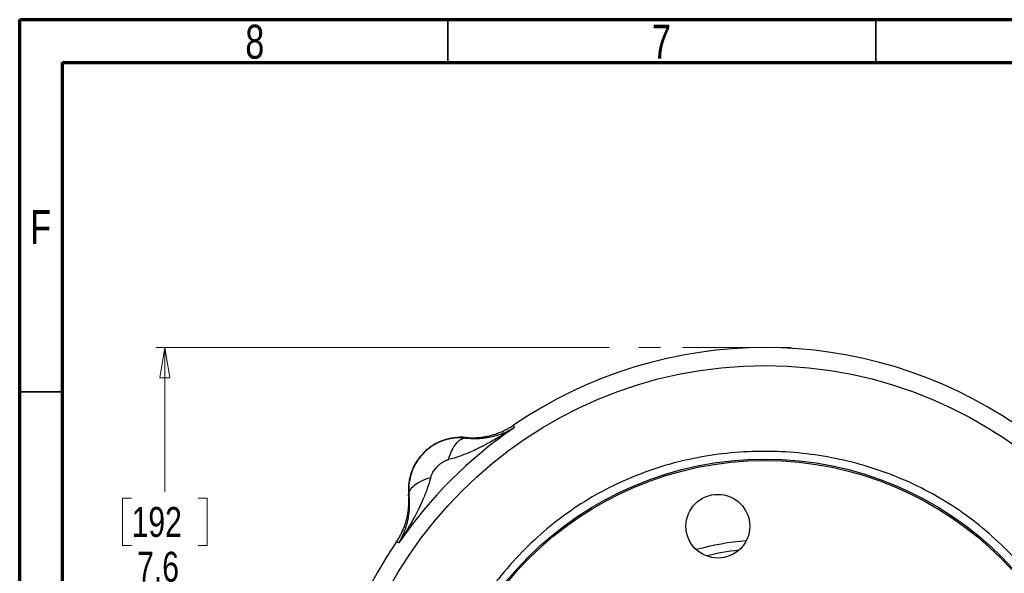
# Model space of a CAD drawing. Header units: inches. Extents: x 0.6 to 16.3, y 0.2 to 11.5.
# Tile 3 of 21: x 0.6 to 5.1, y 8.9 to 11.5. Entities that reach past the tile are written whole.
import ezdxf

# ---------------------------------------------------------------- set-up
doc = ezdxf.new("R2010")
doc.units = ezdxf.units.IN
doc.header["$MEASUREMENT"] = 0
doc.linetypes.add('CENTERX2', pattern=[0.8, 0.5, -0.1, 0.1, -0.1])
doc.styles.add('SLDTEXTSTYLE0', font='TXT', dxfattribs={"width": 0.75})
doc.dimstyles.new('SLDDIMSTYLE4', dxfattribs={"dimtxt": 0.137795, "dimasz": 0.14, "dimexe": 0, "dimexo": 0.0625, "dimgap": 0.034449, "dimtad": 0, "dimtih": 1, "dimtoh": 1, "dimdec": 1, "dimlfac": 1.5, "dimrnd": 1e-09, "dimzin": 12, "dimdsep": 46, "dimtxsty": 'SLDTEXTSTYLE0', "dimblk1": 'CLOSED', "dimblk2": 'CLOSED', "dimsah": 1, "dimcen": 0.09, "dimadec": 0, "dimazin": 3, "dimtfac": 1, "dimtdec": 1, "dimtofl": 0, "dimtmove": 0, "dimatfit": 3, "dimldrblk": 'CLOSED', "dimfxl": 0, "dimfrac": 2, "dimtolj": 1, "dimtzin": 12, "dimarcsym": 0})

# ---------------------------------------------------------------- blocks, each defined once
blk = doc.blocks.new('_Closed')
at = {"color": 0, "linetype": 'ByBlock', "lineweight": -2}
for p, q in [((-1, 0.166667), (0, 0)), ((-1, 0.166667), (-1, -0.166667)), ((0, 0), (-1, -0.166667)), ((0, 0), (-1, 0))]:
    blk.add_line(p, q, dxfattribs=at)
blk = doc.blocks.new('_D_5')
at = {"color": 7, "linetype": 'Continuous', "lineweight": 0}
for p, q in [((3.3014, 9.9866), (1.2187, 9.9866)), ((1.2581, 9.9866), (1.2581, 9.3219)), ((1.1054, 9.2939), (1.0634, 9.2939)), ((1.0634, 9.2939), (1.0634, 9.0752)), ((1.4108, 9.2939), (1.4528, 9.2939)), ((1.4528, 9.2939), (1.4528, 9.0752)), ((1.0634, 9.0752), (1.1054, 9.0752)), ((1.4528, 9.0752), (1.4108, 9.0752)), ((1.2581, 4.9368), (1.2581, 8.869)), ((1.8519, 4.9368), (1.2187, 4.9368))]:
    blk.add_line(p, q, dxfattribs=at)
at = {"color": 7, "linetype": 'Continuous', "lineweight": 18, "xscale": 0.14, "yscale": 0.14}
for p, rotation in [((1.2581, 9.9866), 90.0000000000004), ((1.2581, 4.9368), 270.0000000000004)]:
    blk.add_blockref('_Closed', p, dxfattribs=dict(at, rotation=rotation))
at = {"color": 7, "linetype": 'Continuous', "lineweight": 18, "char_height": 0.1378, "attachment_point": 1, "style": 'SLDTEXTSTYLE0'}
for s, insert in [('192', (1.1054, 9.2528)), ('7.6', (1.1308, 9.0466))]:
    blk.add_mtext(s, dxfattribs=dict(at, insert=insert))

msp = doc.modelspace()

# ---------------------------------------------------------------- linework, layer by layer
at = {"color": 7, "linetype": 'Continuous', "lineweight": 70}
for p, q in [((0.5906, 0.1969), (0.5906, 11.4961)), ((0.5906, 11.4961), (16.3386, 11.4961)), ((0.7874, 0.3937), (0.7874, 11.2992)), ((0.7874, 11.2992), (16.1417, 11.2992))]:
    msp.add_line(p, q, dxfattribs=at)
at = {"color": 7, "linetype": 'Continuous', "lineweight": 35}
for p, q in [((2.5591, 11.2992), (2.5591, 11.4961)), ((4.5276, 11.2992), (4.5276, 11.4961)), ((0.7874, 9.7835), (0.5906, 9.7835))]:
    msp.add_line(p, q, dxfattribs=at)
at = {"color": 7, "linetype": 'CENTERX2', "lineweight": 18}
msp.add_line((4.1379, 9.9866), (3.3408, 9.9866), dxfattribs=at)
at = {"color": 7, "linetype": 'Continuous', "lineweight": 25}
for p, q in [((2.8606, 9.6291), (2.8624, 9.6233)), ((2.8624, 9.6233), (2.8641, 9.6177)), ((2.6413, 9.5727), (2.6415, 9.5705)), ((2.3809, 9.3099), (2.3788, 9.3101)), ((2.3281, 9.089), (2.3223, 9.0908)), ((2.3337, 9.0873), (2.3281, 9.089))]:
    msp.add_line(p, q, dxfattribs=at)
for centre, radius in [((4.0182, 7.9332), 1.9709), ((4.0182, 7.9332), 1.54), ((4.0182, 7.9332), 1.5333), ((3.8011, 9.1642), 0.1467)]:
    msp.add_circle(centre, radius, dxfattribs=at)
for centre, radius, start, end in [((4.0182, 7.9332), 2.0533, 55.6839, 124.3161), ((4.0182, 7.9332), 2.0419, 124.4163, 145.5837), ((2.6186, 9.3328), 0.2409, 84.5811, 185.4189), ((4.0182, 7.9332), 2.0533, 145.6839, 214.3161), ((4.0182, 7.9332), 1.1667, 94.2713, 105.7287)]:
    msp.add_arc(centre, radius, start, end, dxfattribs=at)
at = {"color": 8, "linetype": 'Continuous', "lineweight": 25}
msp.add_arc((4.0182, 7.9332), 1.1267, 96.1672, 103.8328, dxfattribs=at)
at = {"color": 7, "linetype": 'Continuous', "lineweight": 25}
for points, knots in [([(2.8641, 9.6177), (2.8471, 9.6064), (2.8298, 9.5954), (2.7923, 9.5725), (2.7721, 9.5607), (2.7392, 9.5427), (2.7265, 9.536), (2.7075, 9.5265), (2.7011, 9.5233), (2.6847, 9.5155), (2.6745, 9.5108), (2.6483, 9.4993), (2.632, 9.4928), (2.598, 9.4807), (2.5802, 9.4753), (2.5628, 9.471)], [0, 0, 0, 0, 0.296408, 0.296408, 0.563592, 0.563592, 0.730583, 0.730583, 0.834952, 0.834952, 1.04369, 1.04369, 1.37767, 1.37767, 1.669903, 1.669903, 1.669903, 1.669903]), ([(2.6413, 9.5727), (2.6445, 9.5724), (2.6509, 9.5718), (2.6605, 9.5713), (2.6702, 9.5711), (2.6798, 9.5712), (2.6894, 9.5715), (2.699, 9.5722), (2.7086, 9.5731), (2.7182, 9.5742), (2.7277, 9.5757), (2.7372, 9.5774), (2.7466, 9.5794), (2.7559, 9.5817), (2.7652, 9.5842), (2.7744, 9.587), (2.7835, 9.5901), (2.7926, 9.5934), (2.8015, 9.597), (2.8103, 9.6008), (2.819, 9.6049), (2.8276, 9.6093), (2.8361, 9.6139), (2.8444, 9.6187), (2.8526, 9.6238), (2.8579, 9.6274), (2.8606, 9.6291)], [0, 0, 0, 0, 0.041666, 0.083331, 0.124998, 0.166665, 0.208333, 0.25, 0.291668, 0.333335, 0.375001, 0.416665, 0.458329, 0.499991, 0.541654, 0.583318, 0.624983, 0.66665, 0.708318, 0.749986, 0.791656, 0.833325, 0.874994, 0.916663, 0.958332, 1, 1, 1, 1]), ([(2.6415, 9.5705), (2.644, 9.5702), (2.6492, 9.5696), (2.6568, 9.569), (2.6646, 9.5684), (2.6725, 9.5681), (2.6804, 9.5679), (2.6884, 9.5679), (2.6965, 9.568), (2.7117, 9.5687), (2.7343, 9.5709), (2.7622, 9.576), (2.7898, 9.5834), (2.8119, 9.5914), (2.8308, 9.5996), (2.8469, 9.6075), (2.8581, 9.6141), (2.8641, 9.6177)], [0, 0, 0, 0, 0.027232, 0.055177, 0.083846, 0.113252, 0.143403, 0.174311, 0.205982, 0.238426, 0.356347, 0.48667, 0.606598, 0.742141, 0.813048, 0.89899, 1, 1, 1, 1]), ([(2.6415, 9.5705), (2.6389, 9.5708), (2.6337, 9.5712), (2.6258, 9.5716), (2.618, 9.5718), (2.6101, 9.5717), (2.6022, 9.5713), (2.5943, 9.5707), (2.5864, 9.5697), (2.5785, 9.5686), (2.5706, 9.5671), (2.5628, 9.5654), (2.555, 9.5634), (2.5472, 9.5612), (2.5395, 9.5586), (2.5319, 9.5558), (2.5243, 9.5528), (2.5169, 9.5494), (2.5095, 9.5458), (2.5023, 9.542), (2.4951, 9.5379), (2.4881, 9.5335), (2.4813, 9.5289), (2.4745, 9.524), (2.468, 9.5189), (2.4616, 9.5135), (2.4553, 9.5079), (2.4361, 9.4893), (2.4085, 9.4531), (2.3847, 9.3946), (2.3791, 9.3493), (2.3799, 9.3213), (2.3805, 9.3137), (2.3809, 9.3099)], [0, 0, 0, 0, 0.018694, 0.037429, 0.056205, 0.075023, 0.093884, 0.112787, 0.131734, 0.150725, 0.16976, 0.188841, 0.207968, 0.22714, 0.24636, 0.265627, 0.284941, 0.304304, 0.323716, 0.343177, 0.362688, 0.38225, 0.401862, 0.421526, 0.441241, 0.461009, 0.480829, 0.500703, 0.65123, 0.79933, 0.945239, 0.972738, 1, 1, 1, 1]), ([(2.4381, 7.9332), (2.4381, 7.94), (2.4382, 7.9536), (2.4387, 7.9745), (2.4394, 7.9959), (2.4405, 8.0179), (2.442, 8.0404), (2.4439, 8.0635), (2.4476, 8.1022), (2.4551, 8.161), (2.4688, 8.2368), (2.4869, 8.3144), (2.508, 8.388), (2.5327, 8.4611), (2.5707, 8.558), (2.6266, 8.675), (2.7042, 8.8047), (2.7947, 8.9293), (2.8972, 9.0456), (3.0137, 9.1537), (3.1373, 9.2474), (3.2701, 9.3281), (3.4106, 9.3942), (3.5571, 9.4456), (3.7577, 9.4943), (4.0159, 9.5186), (4.274, 9.4941), (4.4497, 9.4517), (4.548, 9.4203), (4.649, 9.3825), (4.7663, 9.3276), (4.8995, 9.2477), (5.0203, 9.1575), (5.1345, 9.0523), (5.2378, 8.9364), (5.3298, 8.8106), (5.4092, 8.6772), (5.4734, 8.5419), (5.527, 8.397), (5.5668, 8.2472), (5.5919, 8.089), (5.6007, 7.9346), (5.5934, 7.78), (5.5701, 7.627), (5.5316, 7.477), (5.4783, 7.3301), (5.4115, 7.19), (5.3345, 7.0616), (5.2441, 6.9368), (5.1411, 6.8203), (5.0228, 6.7112), (4.9076, 6.6248), (4.7752, 6.5434), (4.6288, 6.4725), (4.4712, 6.4176), (4.3243, 6.382), (4.1781, 6.3596), (4.0744, 6.3538), (3.9669, 6.3536), (3.863, 6.3584), (3.7092, 6.381), (3.5583, 6.4191), (3.4118, 6.4719), (3.2713, 6.5386), (3.1382, 6.6184), (3.0137, 6.7105), (2.8989, 6.8143), (2.7951, 6.9291), (2.707, 7.0482), (2.6262, 7.1808), (2.5683, 7.3007), (2.5288, 7.4037), (2.5047, 7.4775), (2.4849, 7.549), (2.4689, 7.6208), (2.4553, 7.6973), (2.4459, 7.7706), (2.4407, 7.8383), (2.4387, 7.886), (2.4382, 7.9156), (2.4381, 7.9294), (2.4381, 7.9332)], [0, 0, 0, 0, 0.002041, 0.004142, 0.006303, 0.008523, 0.010803, 0.013143, 0.015542, 0.02255, 0.03108, 0.03886, 0.046636, 0.054253, 0.062217, 0.078117, 0.09343, 0.107875, 0.124663, 0.140275, 0.155893, 0.171544, 0.187199, 0.202817, 0.218423, 0.249606, 0.280797, 0.296405, 0.30421, 0.312017, 0.329059, 0.343302, 0.358958, 0.374592, 0.390225, 0.405864, 0.421675, 0.437144, 0.451122, 0.468372, 0.483955, 0.499527, 0.515112, 0.530696, 0.546291, 0.561906, 0.577901, 0.593188, 0.607163, 0.624489, 0.640139, 0.655803, 0.667989, 0.687134, 0.704906, 0.718383, 0.732818, 0.749627, 0.749733, 0.765368, 0.781034, 0.796718, 0.812392, 0.828089, 0.843694, 0.859302, 0.874872, 0.890449, 0.90607, 0.919648, 0.937373, 0.946271, 0.953027, 0.960867, 0.968708, 0.975284, 0.98439, 0.991029, 0.995844, 0.998834, 1, 1, 1, 1]), ([(2.4804, 9.3886), (2.4807, 9.3896), (2.4817, 9.3933), (2.4833, 9.3977), (2.4857, 9.4032), (2.4886, 9.4093), (2.4933, 9.417), (2.499, 9.425), (2.5051, 9.4325), (2.5106, 9.4384), (2.5154, 9.443), (2.5213, 9.4483), (2.5299, 9.4551), (2.5412, 9.4623), (2.5506, 9.467), (2.557, 9.4693), (2.5604, 9.4703), (2.562, 9.4707), (2.5628, 9.471)], [0, 0, 0, 0, 0.027285, 0.096696, 0.118118, 0.177514, 0.264584, 0.340991, 0.419861, 0.500056, 0.540123, 0.57999, 0.697151, 0.80818, 0.909917, 0.956428, 0.978537, 1, 1, 1, 1]), ([(2.4804, 9.3886), (2.4762, 9.3712), (2.4707, 9.3534), (2.4586, 9.3194), (2.4521, 9.3032), (2.4406, 9.2769), (2.4359, 9.2667), (2.4281, 9.2503), (2.4249, 9.2439), (2.4154, 9.2249), (2.4087, 9.2122), (2.3907, 9.1793), (2.3789, 9.1591), (2.356, 9.1216), (2.345, 9.1043), (2.3337, 9.0873)], [-1.668217, -1.668217, -1.668217, -1.668217, -1.375984, -1.375984, -1.042003, -1.042003, -0.833265, -0.833265, -0.728896, -0.728896, -0.561906, -0.561906, -0.294721, -0.294721, 0.001686, 0.001686, 0.001686, 0.001686]), ([(2.3223, 9.0908), (2.324, 9.0935), (2.3276, 9.0988), (2.3327, 9.107), (2.3375, 9.1153), (2.3421, 9.1238), (2.3465, 9.1324), (2.3506, 9.1411), (2.3544, 9.1499), (2.358, 9.1588), (2.3613, 9.1679), (2.3644, 9.177), (2.3672, 9.1862), (2.3698, 9.1955), (2.372, 9.2048), (2.374, 9.2142), (2.3757, 9.2237), (2.3772, 9.2332), (2.3783, 9.2428), (2.3792, 9.2524), (2.3799, 9.262), (2.3802, 9.2716), (2.3803, 9.2812), (2.3801, 9.2909), (2.3796, 9.3005), (2.379, 9.3069), (2.3788, 9.3101)], [0, 0, 0, 0, 0.041668, 0.083337, 0.125006, 0.166675, 0.208344, 0.250014, 0.291682, 0.33335, 0.375017, 0.416682, 0.458346, 0.500009, 0.541671, 0.583335, 0.624999, 0.666665, 0.708332, 0.75, 0.791667, 0.833335, 0.875002, 0.916669, 0.958334, 1, 1, 1, 1]), ([(2.3337, 9.0873), (2.3353, 9.09), (2.3385, 9.0952), (2.3428, 9.1029), (2.3466, 9.1102), (2.35, 9.1171), (2.3531, 9.1236), (2.3557, 9.1297), (2.3611, 9.1424), (2.368, 9.1616), (2.3754, 9.1892), (2.3805, 9.2171), (2.3829, 9.2412), (2.3836, 9.2596), (2.3836, 9.2724), (2.3831, 9.2851), (2.3823, 9.2975), (2.3813, 9.3059), (2.3809, 9.3099)], [0, 0, 0, 0, 0.045138, 0.087505, 0.127104, 0.163937, 0.198008, 0.229318, 0.257869, 0.393408, 0.51334, 0.643659, 0.761584, 0.81312, 0.862692, 0.910335, 0.956089, 1, 1, 1, 1])]:
    msp.add_open_spline(points, degree=3, knots=knots, dxfattribs=at)
for points in [[(2.5628, 9.471), (2.5714, 9.5007), (2.5958, 9.5522), (2.6269, 9.5709), (2.6415, 9.5705)], [(2.3809, 9.3099), (2.3805, 9.3245), (2.3993, 9.3556), (2.4508, 9.38), (2.4804, 9.3886)]]:
    msp.add_open_spline(points, degree=3, dxfattribs=at)

# ---------------------------------------------------------------- texts
at = {"color": 7, "linetype": 'Continuous', "lineweight": 0, "char_height": 0.1562, "attachment_point": 2, "style": 'SLDTEXTSTYLE0'}
for s, insert in [('8', (1.6717, 11.4728)), ('7', (3.5417, 11.4728)), ('F', (0.6873, 10.6191))]:
    msp.add_mtext(s, dxfattribs=dict(at, insert=insert))

# ---------------------------------------------------------------- dimensions: what is measured, and where the dimension line sits
at = {"color": 7, "linetype": 'Continuous', "lineweight": 18}
dim = msp.add_linear_dim(base=(1.2581, 4.9368), p1=(3.3408, 9.9866), p2=(1.8913, 4.9368), angle=90, dimstyle='SLDDIMSTYLE4', dxfattribs=at)
dim.commit()
dim.dimension.update_dxf_attribs({"geometry": '_D_5', "text_midpoint": (1.2581, 9.0955), "dimtype": 160})

doc.saveas('drawing.dxf')
